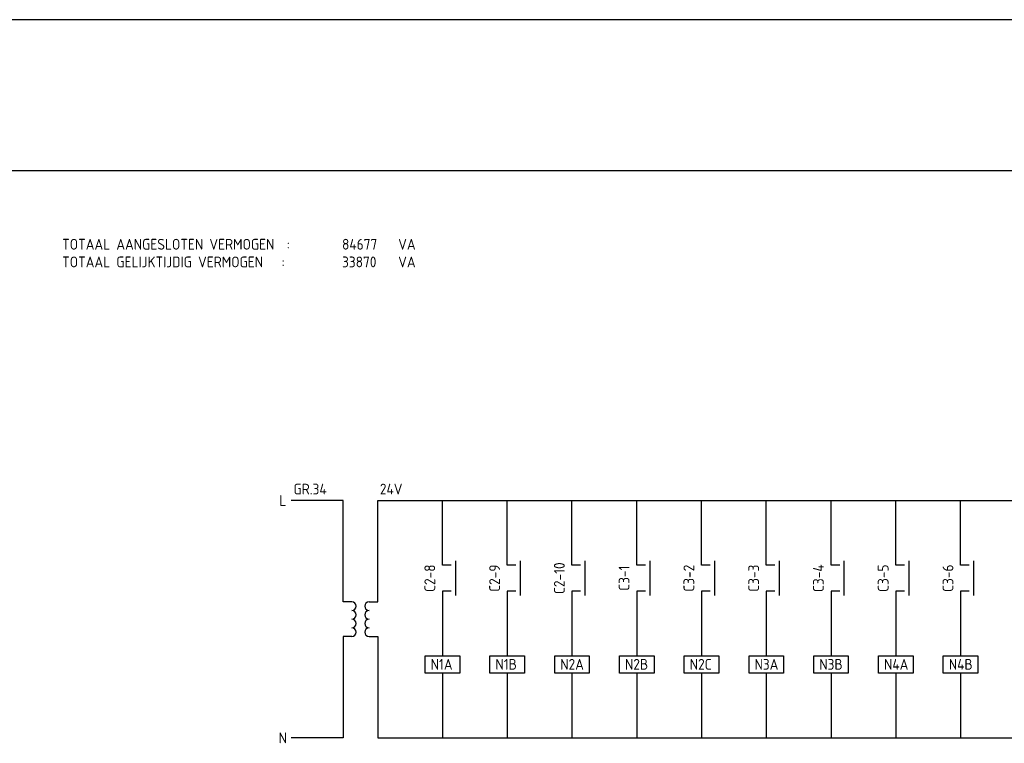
# Model space of a CAD drawing. Header units: millimetres. Extents: x -39149 to 267781, y -2340 to 58540.
# Tile 10 of 244: x -30122 to -25562, y 34226 to 37579. Entities that reach past the tile are written whole.
import ezdxf
from ezdxf.enums import TextEntityAlignment as Align

# ---------------------------------------------------------------- set-up
doc = ezdxf.new("R2010")
doc.units = ezdxf.units.MM
doc.header["$LTSCALE"] = 100
doc.header["$MEASUREMENT"] = 0
doc.linetypes.add('HIDDEN', pattern=[3.75, 2.5, -1.25])
doc.layers.add('00ATT025', color=2, linetype='Continuous')
doc.layers.add('EL$1----', color=3, linetype='Continuous')
doc.styles.add('BURO-025', font='isocp.shx', dxfattribs={"height": 250})
doc.styles.add('STABICAD-018', font='ISOCP.SHX', dxfattribs={"height": 1.8})

# ---------------------------------------------------------------- blocks, each defined once
blk = doc.blocks.new('CE_060902')
at = {"color": 0, "linetype": 'Continuous'}
for p, q in [((0, -2), (0, 0)), ((8, -2), (8, 0)), ((0, -6), (0, -8)), ((8, -6), (8, -8))]:
    blk.add_line(p, q, dxfattribs=at)
for centre, start, end in [((1, -2), 180, 0), ((3, -2), 180, 0), ((5, -2), 180, 0), ((7, -2), 180, 0), ((1, -6), 0, 180), ((3, -6), 0, 180), ((5, -6), 0, 180), ((7, -6), 0, 180)]:
    blk.add_arc(centre, 1, start, end, dxfattribs=at)
at = {"color": 0, "linetype": 'Continuous', "style": 'STABICAD-018', "flags": 1}
for tag in ['ARTICLECODE', 'CODING']:
    blk.add_attdef(tag, text='', height=1.8, dxfattribs=at).set_placement((0, 0), align=Align.MIDDLE)
blk = doc.blocks.new('CE_0715A1')
at = {"color": 0, "linetype": 'Continuous'}
for p, q in [((-4, -2), (-4, 2)), ((-4, 2), (4, 2)), ((4, 2), (4, -2)), ((4, -2), (-4, -2))]:
    blk.add_line(p, q, dxfattribs=at)
at = {"color": 0, "linetype": 'Continuous', "style": 'STABICAD-018'}
blk.add_attdef('TERMINALCLAMP1', text='', height=1.8, dxfattribs=at).set_placement((-1, 3), align=Align.RIGHT)
at = {"color": 0, "linetype": 'Continuous', "style": 'STABICAD-018', "flags": 1}
for tag in ['ARTICLECODE', 'CODING']:
    blk.add_attdef(tag, text='', height=1.8, dxfattribs=at).set_placement((0, 0), align=Align.MIDDLE)
at = {"color": 0, "linetype": 'Continuous', "style": 'STABICAD-018'}
blk.add_attdef('TERMINALCLAMP2', text='', height=1.8, dxfattribs=at).set_placement((-1, -3), align=Align.TOP_RIGHT)
blk = doc.blocks.new('CE_0702A1')
at = {"color": 0, "linetype": 'Continuous'}
for p, q in [((-3, -7), (-3, 1)), ((-2, 0), (0, 0)), ((-2, -6), (0, -6))]:
    blk.add_line(p, q, dxfattribs=at)
at = {"color": 0, "linetype": 'Continuous', "style": 'STABICAD-018'}
blk.add_attdef('TERMINALCLAMP1', text='', height=1.8, dxfattribs=at).set_placement((-1, 1), align=Align.RIGHT)
at = {"color": 0, "linetype": 'Continuous', "style": 'STABICAD-018', "flags": 1}
for tag in ['ARTICLECODE', 'CODING']:
    blk.add_attdef(tag, text='', height=1.8, dxfattribs=at).set_placement((0, 0), align=Align.MIDDLE)
at = {"color": 0, "linetype": 'Continuous', "style": 'STABICAD-018'}
blk.add_attdef('TERMINALCLAMP2', text='', height=1.8, dxfattribs=at).set_placement((-1, -7), align=Align.TOP_RIGHT)

msp = doc.modelspace()

# ---------------------------------------------------------------- linework, layer by layer
at = {"layer": 'EL$1----', "color": 1, "linetype": 'HIDDEN', "ltscale": 0.01}
for p, q in [((-21823.4, 37579.4), (-36619.3, 37579.4)), ((-22672.6, 36879.4), (-39049.4, 36879.4))]:
    msp.add_line(p, q, dxfattribs=at)
at = {"layer": 'EL$1----'}
for points in [[(-28624.1, 34881.3), (-28624.1, 35351.3), (-28864.1, 35351.3)], [(-28464.1, 34881.3), (-28464.1, 35351.3), (-24864.1, 35351.3)], [(-28164.1, 35051.3), (-28164.1, 35351.3)], [(-27864.1, 35051.3), (-27864.1, 35351.3)], [(-27564.1, 35051.3), (-27564.1, 35351.3)], [(-27264.1, 35051.3), (-27264.1, 35351.3)], [(-26964.1, 35051.3), (-26964.1, 35351.3)], [(-26664.1, 35051.3), (-26664.1, 35351.3)], [(-26364.1, 35051.3), (-26364.1, 35351.3)], [(-26064.1, 35051.3), (-26064.1, 35351.3)], [(-25764.1, 35051.3), (-25764.1, 35351.3)], [(-28164.1, 34931.3), (-28164.1, 34631.3)], [(-27864.1, 34931.3), (-27864.1, 34631.3)], [(-27564.1, 34931.3), (-27564.1, 34631.3)], [(-27264.1, 34931.3), (-27264.1, 34631.3)], [(-26964.1, 34931.3), (-26964.1, 34631.3)], [(-26664.1, 34931.3), (-26664.1, 34631.3)], [(-26364.1, 34931.3), (-26364.1, 34631.3)], [(-26064.1, 34931.3), (-26064.1, 34631.3)], [(-25764.1, 34931.3), (-25764.1, 34631.3)], [(-28624.1, 34721.3), (-28624.1, 34251.3), (-28864.1, 34251.3)], [(-28464.1, 34721.3), (-28464.1, 34251.3), (-24864.1, 34251.3)], [(-28164.1, 34551.3), (-28164.1, 34251.3)], [(-27864.1, 34551.3), (-27864.1, 34251.3)], [(-27564.1, 34551.3), (-27564.1, 34251.3)], [(-27264.1, 34551.3), (-27264.1, 34251.3)], [(-26964.1, 34551.3), (-26964.1, 34251.3)], [(-26664.1, 34551.3), (-26664.1, 34251.3)], [(-26364.1, 34551.3), (-26364.1, 34251.3)], [(-26064.1, 34551.3), (-26064.1, 34251.3)], [(-25764.1, 34551.3), (-25764.1, 34251.3)]]:
    msp.add_lwpolyline(points, dxfattribs=at)

# ---------------------------------------------------------------- block references
at = {"layer": 'EL$1----', "linetype": 'Continuous'}
ref = msp.add_blockref('CE_0702A1', (-27564.1, 34931.3), dxfattribs=dict(at, xscale=20, yscale=20, zscale=0.2, rotation=180))
ref.add_attrib('CODING', 'C2-10', dxfattribs={"layer": '0', "color": 2, "linetype": 'ByBlock', "height": 50, "rotation": 90, "style": 'STABICAD-018'}).set_placement((-27622.7, 34991.3), align=Align.MIDDLE)
ref = msp.add_blockref('CE_0702A1', (-28164.1, 34931.3), dxfattribs=dict(at, xscale=20, yscale=20, zscale=0.2, rotation=180))
ref.add_attrib('CODING', 'C2-8', dxfattribs={"layer": '0', "color": 2, "linetype": 'ByBlock', "height": 50, "rotation": 90, "style": 'STABICAD-018'}).set_placement((-28222.7, 34991.3), align=Align.MIDDLE)
ref = msp.add_blockref('CE_0702A1', (-27864.1, 34931.3), dxfattribs=dict(at, xscale=20, yscale=20, zscale=0.2, rotation=180))
ref.add_attrib('CODING', 'C2-9', dxfattribs={"layer": '0', "color": 2, "linetype": 'ByBlock', "height": 50, "rotation": 90, "style": 'STABICAD-018'}).set_placement((-27922.7, 34991.3), align=Align.MIDDLE)
ref = msp.add_blockref('CE_0702A1', (-27264.1, 34931.3), dxfattribs=dict(at, xscale=20, yscale=20, zscale=0.2, rotation=180))
ref.add_attrib('CODING', 'C3-1', dxfattribs={"layer": '0', "color": 2, "linetype": 'ByBlock', "height": 50, "rotation": 90, "style": 'STABICAD-018'}).set_placement((-27322.7, 34991.3), align=Align.MIDDLE)
ref = msp.add_blockref('CE_0702A1', (-26964.1, 34931.3), dxfattribs=dict(at, xscale=20, yscale=20, zscale=0.2, rotation=180))
ref.add_attrib('CODING', 'C3-2', dxfattribs={"layer": '0', "color": 2, "linetype": 'ByBlock', "height": 50, "rotation": 90, "style": 'STABICAD-018'}).set_placement((-27022.7, 34991.3), align=Align.MIDDLE)
ref = msp.add_blockref('CE_0702A1', (-26664.1, 34931.3), dxfattribs=dict(at, xscale=20, yscale=20, zscale=0.2, rotation=180))
ref.add_attrib('CODING', 'C3-3', dxfattribs={"layer": '0', "color": 2, "linetype": 'ByBlock', "height": 50, "rotation": 90, "style": 'STABICAD-018'}).set_placement((-26722.7, 34991.3), align=Align.MIDDLE)
ref = msp.add_blockref('CE_0702A1', (-26364.1, 34931.3), dxfattribs=dict(at, xscale=20, yscale=20, zscale=0.2, rotation=180))
ref.add_attrib('CODING', 'C3-4', dxfattribs={"layer": '0', "color": 2, "linetype": 'ByBlock', "height": 50, "rotation": 90, "style": 'STABICAD-018'}).set_placement((-26422.7, 34991.3), align=Align.MIDDLE)
ref = msp.add_blockref('CE_0702A1', (-26064.1, 34931.3), dxfattribs=dict(at, xscale=20, yscale=20, zscale=0.2, rotation=180))
ref.add_attrib('CODING', 'C3-5', dxfattribs={"layer": '0', "color": 2, "linetype": 'ByBlock', "height": 50, "rotation": 90, "style": 'STABICAD-018'}).set_placement((-26122.7, 34991.3), align=Align.MIDDLE)
ref = msp.add_blockref('CE_0702A1', (-25764.1, 34931.3), dxfattribs=dict(at, xscale=20, yscale=20, zscale=0.2, rotation=180))
ref.add_attrib('CODING', 'C3-6', dxfattribs={"layer": '0', "color": 2, "linetype": 'ByBlock', "height": 50, "rotation": 90, "style": 'STABICAD-018'}).set_placement((-25822.7, 34991.3), align=Align.MIDDLE)
at = {"layer": 'EL$1----', "linetype": 'Continuous', "xscale": 20, "yscale": 20, "rotation": 90.00000000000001}
msp.add_blockref('CE_060902', (-28624.1, 34721.3), dxfattribs=at)
at = {"layer": 'EL$1----', "linetype": 'Continuous'}
ref = msp.add_blockref('CE_0715A1', (-28164.1, 34591.3), dxfattribs=dict(at, xscale=20, yscale=20))
ref.add_attrib('CODING', 'N1A', dxfattribs={"layer": '0', "color": 2, "linetype": 'ByBlock', "height": 50, "style": 'STABICAD-018'}).set_placement((-28218.6, 34592.3), align=Align.MIDDLE_LEFT)
ref = msp.add_blockref('CE_0715A1', (-27864.1, 34591.3), dxfattribs=dict(at, xscale=20, yscale=20))
ref.add_attrib('CODING', 'N1B', dxfattribs={"layer": '0', "color": 2, "linetype": 'ByBlock', "height": 50, "style": 'STABICAD-018'}).set_placement((-27918.6, 34592.3), align=Align.MIDDLE_LEFT)
ref = msp.add_blockref('CE_0715A1', (-27564.1, 34591.3), dxfattribs=dict(at, xscale=20, yscale=20))
ref.add_attrib('CODING', 'N2A', dxfattribs={"layer": '0', "color": 2, "linetype": 'ByBlock', "height": 50, "style": 'STABICAD-018'}).set_placement((-27618.6, 34592.3), align=Align.MIDDLE_LEFT)
ref = msp.add_blockref('CE_0715A1', (-27264.1, 34591.3), dxfattribs=dict(at, xscale=20, yscale=20))
ref.add_attrib('CODING', 'N2B', dxfattribs={"layer": '0', "color": 2, "linetype": 'ByBlock', "height": 50, "style": 'STABICAD-018'}).set_placement((-27318.6, 34592.3), align=Align.MIDDLE_LEFT)
ref = msp.add_blockref('CE_0715A1', (-26964.1, 34591.3), dxfattribs=dict(at, xscale=20, yscale=20))
ref.add_attrib('CODING', 'N2C', dxfattribs={"layer": '0', "color": 2, "linetype": 'ByBlock', "height": 50, "style": 'STABICAD-018'}).set_placement((-27018.6, 34592.3), align=Align.MIDDLE_LEFT)
ref = msp.add_blockref('CE_0715A1', (-26664.1, 34591.3), dxfattribs=dict(at, xscale=20, yscale=20))
ref.add_attrib('CODING', 'N3A', dxfattribs={"layer": '0', "color": 2, "linetype": 'ByBlock', "height": 50, "style": 'STABICAD-018'}).set_placement((-26718.6, 34592.3), align=Align.MIDDLE_LEFT)
ref = msp.add_blockref('CE_0715A1', (-26364.1, 34591.3), dxfattribs=dict(at, xscale=20, yscale=20))
ref.add_attrib('CODING', 'N3B', dxfattribs={"layer": '0', "color": 2, "linetype": 'ByBlock', "height": 50, "style": 'STABICAD-018'}).set_placement((-26418.6, 34592.3), align=Align.MIDDLE_LEFT)
ref = msp.add_blockref('CE_0715A1', (-26064.1, 34591.3), dxfattribs=dict(at, xscale=20, yscale=20))
ref.add_attrib('CODING', 'N4A', dxfattribs={"layer": '0', "color": 2, "linetype": 'ByBlock', "height": 50, "style": 'STABICAD-018'}).set_placement((-26118.6, 34592.3), align=Align.MIDDLE_LEFT)
ref = msp.add_blockref('CE_0715A1', (-25764.1, 34591.3), dxfattribs=dict(at, xscale=20, yscale=20))
ref.add_attrib('CODING', 'N4B', dxfattribs={"layer": '0', "color": 2, "linetype": 'ByBlock', "height": 50, "style": 'STABICAD-018'}).set_placement((-25818.6, 34592.3), align=Align.MIDDLE_LEFT)

# ---------------------------------------------------------------- texts
at = {"layer": '00ATT025', "linetype": 'Continuous', "style": 'BURO-025'}
for s, p in [('TOTAAL AANGESLOTEN VERMOGEN  :', (-29925.7, 36513.8)), ('84677', (-28629.1, 36513.8)), ('VA', (-28369.1, 36513.8)), ('TOTAAL GELIJKTIJDIG VERMOGEN   :', (-29925.7, 36431.9)), ('33870', (-28629.1, 36431.9)), ('VA', (-28369.1, 36431.9))]:
    msp.add_text(s, height=50, dxfattribs=at).set_placement(p)
at = {"layer": 'EL$1----', "color": 2, "linetype": 'Continuous', "style": 'BURO-025'}
for s, p in [('GR.34', (-28854, 35379.3)), ('24V', (-28454, 35379.3))]:
    msp.add_text(s, height=50, dxfattribs=at).set_placement(p)
for s, p in [('L', (-28903.5, 35351.3)), ('N', (-28903.5, 34251.3))]:
    msp.add_text(s, height=50, dxfattribs=at).set_placement(p, align=Align.MIDDLE_CENTER)

doc.saveas('drawing.dxf')
